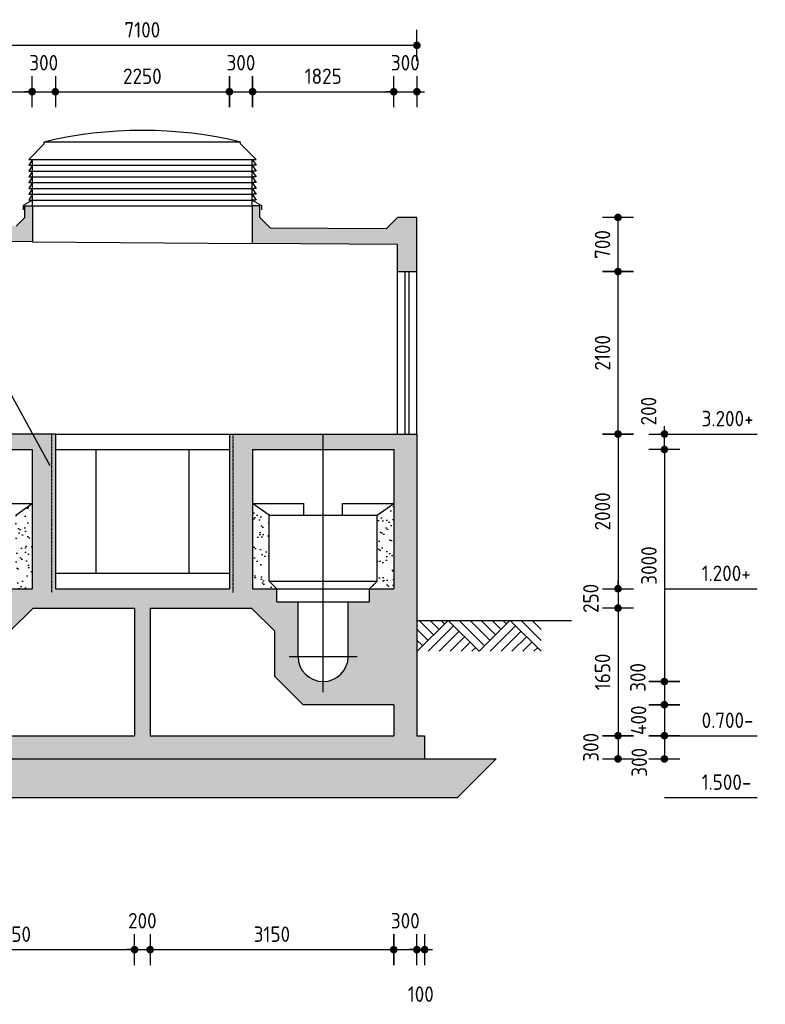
# Model space of a CAD drawing. Extents: x 175348 to 346046, y 6106 to 85322.
# Tile 17 of 20: x 254812 to 264453, y 55419 to 68147. Entities that reach past the tile are written whole.
import ezdxf

# ---------------------------------------------------------------- set-up
doc = ezdxf.new("R2010")
doc.units = 0
doc.linetypes.add('CENTER', pattern=[8.5, 6, -1, 0.5, -1])
doc.linetypes.add('HIDDEN', pattern=[3.5, 2, -1.5])
doc.layers.get('0').update_dxf_attribs({"linetype": 'CONTINUOUS'})
for name, color, linetype in [('C-018', 1, 'CONTINUOUS'), ('c-018tekst', 1, 'CONTINUOUS'), ('C-035', 3, 'CONTINUOUS'), ('c-best-alg', 252, 'CONTINUOUS'), ('c-best-maatv-alg', 251, 'CONTINUOUS'), ('c-best-raster-alg', 253, 'CONTINUOUS'), ('c-best-tekst-alg', 252, 'CONTINUOUS')]:
    doc.layers.add(name, color=color, linetype=linetype)
doc.styles.add('WB025', font='isocp-w.shx', dxfattribs={"height": 2.5})
doc.styles.add('WBDIM', font='isocp-w.shx')
doc.dimstyles.new('100', dxfattribs={"dimscale": 100, "dimtxt": 2, "dimasz": 0.5, "dimexe": 1.25, "dimexo": 0.625, "dimgap": 1, "dimtad": 1, "dimdec": 0, "dimdsep": 46, "dimtxsty": 'WBDIM', "dimblk1": 'A-DIMDOT', "dimblk2": 'A-DIMDOT', "dimsah": 1, "dimcen": 2.5, "dimse1": 1, "dimse2": 1, "dimclrd": 252, "dimclrt": 2, "dimadec": 0, "dimazin": 0, "dimtfac": 1, "dimtdec": 0, "dimtmove": 2, "dimatfit": 3, "dimldrblk": 'A-DIMDOT', "dimfxl": 1, "dimtolj": 1, "dimtzin": 0, "dimarcsym": 0})
doc.dimstyles.new('50$7', dxfattribs={"dimscale": 50, "dimtxt": 2, "dimasz": 4, "dimexe": 1.25, "dimexo": 0.625, "dimgap": 1, "dimtad": 1, "dimdec": 0, "dimdsep": 46, "dimtxsty": 'WBDIM', "dimcen": 2.5, "dimse1": 1, "dimse2": 1, "dimclrd": 252, "dimclrt": 2, "dimadec": 0, "dimazin": 0, "dimtfac": 1, "dimtdec": 0, "dimtmove": 2, "dimatfit": 3, "dimfxl": 1, "dimtolj": 1, "dimtzin": 0, "dimarcsym": 0})

# ---------------------------------------------------------------- blocks, each defined once
blk = doc.blocks.new('c-mvr')
at = {"layer": 'C-018', "linetype": 'Continuous'}
for p, q in [((4.02912, 0), (0.04208, -3.98688)), ((2.16352, -1.8656), (0.29792, 0)), ((2.87056, -1.15848), (1.71216, 0)), ((3.5776, -0.4514), (3.12624, 0)), ((8.04224, -3.98688), (4.05536, 0)), ((8.74928, -3.2798), (5.46944, 0)), ((9.45632, -2.57268), (6.88368, 0)), ((12.02896, 0), (8.04224, -3.98688)), ((10.16352, -1.8656), (8.29792, 0)), ((10.87056, -1.15848), (9.71216, 0)), ((11.5776, -0.4514), (11.12624, 0)), ((16.04208, -3.98688), (12.0552, 0)), ((16.04208, -2.57268), (13.46944, 0)), ((14.8836, 0), (16.04208, -1.15848)), ((1.45632, -2.57268), (0, -1.11632)), ((4.74928, -0.694), (1.45632, -3.98688)), ((12.74928, -0.694), (9.45632, -3.98688)), ((0.74928, -3.2798), (0, -2.53052)), ((5.45632, -1.40108), (2.87056, -3.98688)), ((6.16336, -2.1082), (4.2848, -3.98688)), ((13.45632, -1.40108), (10.87056, -3.98688)), ((14.16344, -2.1082), (12.2848, -3.98688)), ((6.87056, -2.81528), (5.69888, -3.98688)), ((7.5776, -3.5224), (7.11312, -3.98688)), ((14.87048, -2.81528), (13.69888, -3.98688)), ((15.5776, -3.5224), (15.11312, -3.98688))]:
    blk.add_line(p, q, dxfattribs=at)
blk = doc.blocks.new('A-DIMDOT')
at = {"linetype": 'Continuous'}
blk.add_line((0, -4), (0, 4), dxfattribs=at)
at = {"linetype": 'Continuous', "const_width": 0.988}
blk.add_lwpolyline([(-0.49, 0, 1), (0.49, 0, 1)], format="xyb", close=True, dxfattribs=at)
at = {"linetype": 'Continuous'}
blk.add_circle((0, 0), 0.494, dxfattribs=at)
blk = doc.blocks.new('*D170')
at = {"layer": 'c-best-maatv-alg', "color": 252, "lineweight": -2, "transparency": 16777216}
blk.add_line((253198, 67216), (254923, 67216), dxfattribs=at)
at = {"layer": 'c-best-maatv-alg', "color": 252, "lineweight": -2, "transparency": 16777216, "xscale": 50, "yscale": 50, "zscale": 50, "rotation": 180}
blk.add_blockref('A-DIMDOT', (253148, 67216), dxfattribs=at)
at = {"layer": 'c-best-maatv-alg', "color": 252, "lineweight": -2, "transparency": 16777216, "xscale": 50, "yscale": 50, "zscale": 50}
blk.add_blockref('A-DIMDOT', (254973, 67216), dxfattribs=at)
at = {"layer": 'c-best-maatv-alg', "color": 2, "transparency": 16777216, "insert": (254061, 67416), "char_height": 200, "attachment_point": 5, "style": 'WBDIM'}
blk.add_mtext('\\A1;1825', dxfattribs=at)
blk = doc.blocks.new('*D171')
at = {"layer": 'c-best-maatv-alg', "color": 252, "lineweight": -2, "transparency": 16777216}
for p, q in [((254923, 67216), (254873, 67216)), ((254973, 67216), (255273, 67216)), ((255323, 67216), (255373, 67216))]:
    blk.add_line(p, q, dxfattribs=at)
at = {"layer": 'c-best-maatv-alg', "color": 252, "lineweight": -2, "transparency": 16777216, "xscale": 50, "yscale": 50, "zscale": 50}
blk.add_blockref('A-DIMDOT', (254973, 67216), dxfattribs=at)
at = {"layer": 'c-best-maatv-alg', "color": 252, "lineweight": -2, "transparency": 16777216, "xscale": 50, "yscale": 50, "zscale": 50, "rotation": 180}
blk.add_blockref('A-DIMDOT', (255273, 67216), dxfattribs=at)
at = {"layer": 'c-best-maatv-alg', "color": 2, "transparency": 16777216, "insert": (255123, 67591), "char_height": 200, "attachment_point": 5, "style": 'WBDIM'}
blk.add_mtext('\\A1;300', dxfattribs=at)
blk = doc.blocks.new('*D172')
at = {"layer": 'c-best-maatv-alg', "color": 252, "lineweight": -2, "transparency": 16777216}
blk.add_line((255323, 67216), (257473, 67216), dxfattribs=at)
at = {"layer": 'c-best-maatv-alg', "color": 252, "lineweight": -2, "transparency": 16777216, "xscale": 50, "yscale": 50, "zscale": 50, "rotation": 180}
blk.add_blockref('A-DIMDOT', (255273, 67216), dxfattribs=at)
at = {"layer": 'c-best-maatv-alg', "color": 252, "lineweight": -2, "transparency": 16777216, "xscale": 50, "yscale": 50, "zscale": 50}
blk.add_blockref('A-DIMDOT', (257523, 67216), dxfattribs=at)
at = {"layer": 'c-best-maatv-alg', "color": 2, "transparency": 16777216, "insert": (256398, 67416), "char_height": 200, "attachment_point": 5, "style": 'WBDIM'}
blk.add_mtext('\\A1;2250', dxfattribs=at)
blk = doc.blocks.new('*D173')
at = {"layer": 'c-best-maatv-alg', "color": 252, "lineweight": -2, "transparency": 16777216}
blk.add_line((257573, 67216), (257773, 67216), dxfattribs=at)
at = {"layer": 'c-best-maatv-alg', "color": 252, "lineweight": -2, "transparency": 16777216, "xscale": 50, "yscale": 50, "zscale": 50, "rotation": 180}
blk.add_blockref('A-DIMDOT', (257523, 67216), dxfattribs=at)
at = {"layer": 'c-best-maatv-alg', "color": 252, "lineweight": -2, "transparency": 16777216, "xscale": 50, "yscale": 50, "zscale": 50}
blk.add_blockref('A-DIMDOT', (257823, 67216), dxfattribs=at)
at = {"layer": 'c-best-maatv-alg', "color": 2, "transparency": 16777216, "insert": (257673, 67591), "char_height": 200, "attachment_point": 5, "style": 'WBDIM'}
blk.add_mtext('\\A1;300', dxfattribs=at)
blk = doc.blocks.new('*D174')
at = {"layer": 'c-best-maatv-alg', "color": 252, "lineweight": -2, "transparency": 16777216}
blk.add_line((257873, 67216), (259598, 67216), dxfattribs=at)
at = {"layer": 'c-best-maatv-alg', "color": 252, "lineweight": -2, "transparency": 16777216, "xscale": 50, "yscale": 50, "zscale": 50, "rotation": 180}
blk.add_blockref('A-DIMDOT', (257823, 67216), dxfattribs=at)
at = {"layer": 'c-best-maatv-alg', "color": 252, "lineweight": -2, "transparency": 16777216, "xscale": 50, "yscale": 50, "zscale": 50}
blk.add_blockref('A-DIMDOT', (259648, 67216), dxfattribs=at)
at = {"layer": 'c-best-maatv-alg', "color": 2, "transparency": 16777216, "insert": (258736, 67416), "char_height": 200, "attachment_point": 5, "style": 'WBDIM'}
blk.add_mtext('\\A1;1825', dxfattribs=at)
blk = doc.blocks.new('*D175')
at = {"layer": 'c-best-maatv-alg', "color": 252, "lineweight": -2, "transparency": 16777216}
blk.add_line((252898, 67816), (259898, 67816), dxfattribs=at)
at = {"layer": 'c-best-maatv-alg', "color": 252, "lineweight": -2, "transparency": 16777216, "xscale": 50, "yscale": 50, "zscale": 50, "rotation": 180}
blk.add_blockref('A-DIMDOT', (252848, 67816), dxfattribs=at)
at = {"layer": 'c-best-maatv-alg', "color": 252, "lineweight": -2, "transparency": 16777216, "xscale": 50, "yscale": 50, "zscale": 50}
blk.add_blockref('A-DIMDOT', (259948, 67816), dxfattribs=at)
at = {"layer": 'c-best-maatv-alg', "color": 2, "transparency": 16777216, "insert": (256398, 68016), "char_height": 200, "attachment_point": 5, "style": 'WBDIM'}
blk.add_mtext('\\A1;7100', dxfattribs=at)
blk = doc.blocks.new('*D176')
at = {"layer": 'c-best-maatv-alg', "color": 252, "lineweight": -2, "transparency": 16777216}
blk.add_line((262548, 62741), (262548, 60841), dxfattribs=at)
at = {"layer": 'c-best-maatv-alg', "color": 252, "lineweight": -2, "transparency": 16777216, "xscale": 50, "yscale": 50, "zscale": 50}
for p, rotation in [((262548, 62791), 90), ((262548, 60791), 270)]:
    blk.add_blockref('A-DIMDOT', p, dxfattribs=dict(at, rotation=rotation))
at = {"layer": 'c-best-maatv-alg', "color": 2, "transparency": 16777216, "insert": (262348, 61791), "char_height": 200, "attachment_point": 5, "rotation": 90, "style": 'WBDIM'}
blk.add_mtext('\\A1;2000', dxfattribs=at)
blk = doc.blocks.new('*D177')
at = {"layer": 'c-best-maatv-alg', "color": 252, "lineweight": -2, "transparency": 16777216}
for p, q in [((262548, 60841), (262548, 60891)), ((262548, 60791), (262548, 60541)), ((262548, 60491), (262548, 60441))]:
    blk.add_line(p, q, dxfattribs=at)
at = {"layer": 'c-best-maatv-alg', "color": 252, "lineweight": -2, "transparency": 16777216, "xscale": 50, "yscale": 50, "zscale": 50}
for p, rotation in [((262548, 60791), 270), ((262548, 60541), 90)]:
    blk.add_blockref('A-DIMDOT', p, dxfattribs=dict(at, rotation=rotation))
at = {"layer": 'c-best-maatv-alg', "color": 2, "transparency": 16777216, "insert": (262197, 60666), "char_height": 200, "attachment_point": 5, "rotation": 90, "style": 'WBDIM'}
blk.add_mtext('\\A1;250', dxfattribs=at)
blk = doc.blocks.new('*D178')
at = {"layer": 'c-best-maatv-alg', "color": 252, "lineweight": -2, "transparency": 16777216}
blk.add_line((262548, 60491), (262548, 58941), dxfattribs=at)
at = {"layer": 'c-best-maatv-alg', "color": 252, "lineweight": -2, "transparency": 16777216, "xscale": 50, "yscale": 50, "zscale": 50}
for p, rotation in [((262548, 60541), 90), ((262548, 58891), 270)]:
    blk.add_blockref('A-DIMDOT', p, dxfattribs=dict(at, rotation=rotation))
at = {"layer": 'c-best-maatv-alg', "color": 2, "transparency": 16777216, "insert": (262348, 59716), "char_height": 200, "attachment_point": 5, "rotation": 90, "style": 'WBDIM'}
blk.add_mtext('\\A1;1650', dxfattribs=at)
blk = doc.blocks.new('*D179')
at = {"layer": 'c-best-maatv-alg', "color": 252, "lineweight": -2, "transparency": 16777216}
blk.add_line((262548, 58841), (262548, 58641), dxfattribs=at)
at = {"layer": 'c-best-maatv-alg', "color": 252, "lineweight": -2, "transparency": 16777216, "xscale": 50, "yscale": 50, "zscale": 50}
for p, rotation in [((262548, 58891), 90), ((262548, 58591), 270)]:
    blk.add_blockref('A-DIMDOT', p, dxfattribs=dict(at, rotation=rotation))
at = {"layer": 'c-best-maatv-alg', "color": 2, "transparency": 16777216, "insert": (262197, 58741), "char_height": 200, "attachment_point": 5, "rotation": 90, "style": 'WBDIM'}
blk.add_mtext('\\A1;300', dxfattribs=at)
blk = doc.blocks.new('*D180')
at = {"layer": 'c-best-maatv-alg', "color": 252, "lineweight": -2, "transparency": 16777216}
blk.add_line((263148, 62541), (263148, 59641), dxfattribs=at)
at = {"layer": 'c-best-maatv-alg', "color": 252, "lineweight": -2, "transparency": 16777216, "xscale": 50, "yscale": 50, "zscale": 50}
for p, rotation in [((263148, 62591), 90), ((263148, 59591), 270)]:
    blk.add_blockref('A-DIMDOT', p, dxfattribs=dict(at, rotation=rotation))
at = {"layer": 'c-best-maatv-alg', "color": 2, "transparency": 16777216, "insert": (262948, 61091), "char_height": 200, "attachment_point": 5, "rotation": 90, "style": 'WBDIM'}
blk.add_mtext('\\A1;3000', dxfattribs=at)
blk = doc.blocks.new('*D181')
at = {"layer": 'c-best-maatv-alg', "color": 252, "lineweight": -2, "transparency": 16777216}
blk.add_line((263148, 59541), (263148, 59341), dxfattribs=at)
at = {"layer": 'c-best-maatv-alg', "color": 252, "lineweight": -2, "transparency": 16777216, "xscale": 50, "yscale": 50, "zscale": 50}
for p, rotation in [((263148, 59591), 90), ((263148, 59291), 270)]:
    blk.add_blockref('A-DIMDOT', p, dxfattribs=dict(at, rotation=rotation))
at = {"layer": 'c-best-maatv-alg', "color": 2, "transparency": 16777216, "insert": (262805, 59644), "char_height": 200, "attachment_point": 5, "rotation": 90, "style": 'WBDIM'}
blk.add_mtext('\\A1;300', dxfattribs=at)
blk = doc.blocks.new('*D182')
at = {"layer": 'c-best-maatv-alg', "color": 252, "lineweight": -2, "transparency": 16777216}
blk.add_line((263148, 59241), (263148, 58941), dxfattribs=at)
at = {"layer": 'c-best-maatv-alg', "color": 252, "lineweight": -2, "transparency": 16777216, "xscale": 50, "yscale": 50, "zscale": 50}
for p, rotation in [((263148, 59291), 90), ((263148, 58891), 270)]:
    blk.add_blockref('A-DIMDOT', p, dxfattribs=dict(at, rotation=rotation))
at = {"layer": 'c-best-maatv-alg', "color": 2, "transparency": 16777216, "insert": (262814, 59091), "char_height": 200, "attachment_point": 5, "rotation": 90, "style": 'WBDIM'}
blk.add_mtext('\\A1;400', dxfattribs=at)
blk = doc.blocks.new('*D183')
at = {"layer": 'c-best-maatv-alg', "color": 252, "lineweight": -2, "transparency": 16777216}
blk.add_line((263148, 58841), (263148, 58641), dxfattribs=at)
at = {"layer": 'c-best-maatv-alg', "color": 252, "lineweight": -2, "transparency": 16777216, "xscale": 50, "yscale": 50, "zscale": 50}
for p, rotation in [((263148, 58891), 90), ((263148, 58591), 270)]:
    blk.add_blockref('A-DIMDOT', p, dxfattribs=dict(at, rotation=rotation))
at = {"layer": 'c-best-maatv-alg', "color": 2, "transparency": 16777216, "insert": (262823, 58547), "char_height": 200, "attachment_point": 5, "rotation": 90, "style": 'WBDIM'}
blk.add_mtext('\\A1;300', dxfattribs=at)
blk = doc.blocks.new('*D188')
at = {"layer": 'c-best-maatv-alg', "color": 252, "lineweight": -2, "transparency": 16777216}
blk.add_line((253198, 56125), (256248, 56125), dxfattribs=at)
at = {"layer": 'c-best-maatv-alg', "color": 252, "lineweight": -2, "transparency": 16777216, "xscale": 50, "yscale": 50, "zscale": 50, "rotation": 180}
blk.add_blockref('A-DIMDOT', (253148, 56125), dxfattribs=at)
at = {"layer": 'c-best-maatv-alg', "color": 252, "lineweight": -2, "transparency": 16777216, "xscale": 50, "yscale": 50, "zscale": 50}
blk.add_blockref('A-DIMDOT', (256298, 56125), dxfattribs=at)
at = {"layer": 'c-best-maatv-alg', "color": 2, "transparency": 16777216, "insert": (254723, 56325), "char_height": 200, "attachment_point": 5, "style": 'WBDIM'}
blk.add_mtext('\\A1;3150', dxfattribs=at)
blk = doc.blocks.new('*D189')
at = {"layer": 'c-best-maatv-alg', "color": 252, "lineweight": -2, "transparency": 16777216}
for p, q in [((256248, 56125), (256198, 56125)), ((256298, 56125), (256498, 56125)), ((256548, 56125), (256598, 56125))]:
    blk.add_line(p, q, dxfattribs=at)
at = {"layer": 'c-best-maatv-alg', "color": 252, "lineweight": -2, "transparency": 16777216, "xscale": 50, "yscale": 50, "zscale": 50}
blk.add_blockref('A-DIMDOT', (256298, 56125), dxfattribs=at)
at = {"layer": 'c-best-maatv-alg', "color": 252, "lineweight": -2, "transparency": 16777216, "xscale": 50, "yscale": 50, "zscale": 50, "rotation": 180}
blk.add_blockref('A-DIMDOT', (256498, 56125), dxfattribs=at)
at = {"layer": 'c-best-maatv-alg', "color": 2, "transparency": 16777216, "insert": (256398, 56499), "char_height": 200, "attachment_point": 5, "style": 'WBDIM'}
blk.add_mtext('\\A1;200', dxfattribs=at)
blk = doc.blocks.new('*D190')
at = {"layer": 'c-best-maatv-alg', "color": 252, "lineweight": -2, "transparency": 16777216}
blk.add_line((256548, 56125), (259598, 56125), dxfattribs=at)
at = {"layer": 'c-best-maatv-alg', "color": 252, "lineweight": -2, "transparency": 16777216, "xscale": 50, "yscale": 50, "zscale": 50, "rotation": 180}
blk.add_blockref('A-DIMDOT', (256498, 56125), dxfattribs=at)
at = {"layer": 'c-best-maatv-alg', "color": 252, "lineweight": -2, "transparency": 16777216, "xscale": 50, "yscale": 50, "zscale": 50}
blk.add_blockref('A-DIMDOT', (259648, 56125), dxfattribs=at)
at = {"layer": 'c-best-maatv-alg', "color": 2, "transparency": 16777216, "insert": (258073, 56325), "char_height": 200, "attachment_point": 5, "style": 'WBDIM'}
blk.add_mtext('\\A1;3150', dxfattribs=at)
blk = doc.blocks.new('*D191')
at = {"layer": 'c-best-maatv-alg', "color": 252, "lineweight": -2, "transparency": 16777216}
blk.add_line((259698, 56125), (259898, 56125), dxfattribs=at)
at = {"layer": 'c-best-maatv-alg', "color": 252, "lineweight": -2, "transparency": 16777216, "xscale": 50, "yscale": 50, "zscale": 50, "rotation": 180}
blk.add_blockref('A-DIMDOT', (259648, 56125), dxfattribs=at)
at = {"layer": 'c-best-maatv-alg', "color": 252, "lineweight": -2, "transparency": 16777216, "xscale": 50, "yscale": 50, "zscale": 50}
blk.add_blockref('A-DIMDOT', (259948, 56125), dxfattribs=at)
at = {"layer": 'c-best-maatv-alg', "color": 2, "transparency": 16777216, "insert": (259798, 56499), "char_height": 200, "attachment_point": 5, "style": 'WBDIM'}
blk.add_mtext('\\A1;300', dxfattribs=at)
blk = doc.blocks.new('*D192')
at = {"layer": 'c-best-maatv-alg', "color": 252, "lineweight": -2, "transparency": 16777216}
for p, q in [((259898, 56125), (259848, 56125)), ((259948, 56125), (260048, 56125)), ((260098, 56125), (260148, 56125))]:
    blk.add_line(p, q, dxfattribs=at)
at = {"layer": 'c-best-maatv-alg', "color": 252, "lineweight": -2, "transparency": 16777216, "xscale": 50, "yscale": 50, "zscale": 50}
blk.add_blockref('A-DIMDOT', (259948, 56125), dxfattribs=at)
at = {"layer": 'c-best-maatv-alg', "color": 252, "lineweight": -2, "transparency": 16777216, "xscale": 50, "yscale": 50, "zscale": 50, "rotation": 180}
blk.add_blockref('A-DIMDOT', (260048, 56125), dxfattribs=at)
at = {"layer": 'c-best-maatv-alg', "color": 2, "transparency": 16777216, "insert": (259998, 55550), "char_height": 200, "attachment_point": 5, "style": 'WBDIM'}
blk.add_mtext('\\A1;100', dxfattribs=at)
blk = doc.blocks.new('*D199')
at = {"layer": 'c-best-maatv-alg', "color": 252, "lineweight": -2, "transparency": 16777216}
for p, q in [((259598, 67216), (259548, 67216)), ((259648, 67216), (259948, 67216)), ((259998, 67216), (260048, 67216))]:
    blk.add_line(p, q, dxfattribs=at)
at = {"layer": 'c-best-maatv-alg', "color": 252, "lineweight": -2, "transparency": 16777216, "xscale": 50, "yscale": 50, "zscale": 50}
blk.add_blockref('A-DIMDOT', (259648, 67216), dxfattribs=at)
at = {"layer": 'c-best-maatv-alg', "color": 252, "lineweight": -2, "transparency": 16777216, "xscale": 50, "yscale": 50, "zscale": 50, "rotation": 180}
blk.add_blockref('A-DIMDOT', (259948, 67216), dxfattribs=at)
at = {"layer": 'c-best-maatv-alg', "color": 2, "transparency": 16777216, "insert": (259798, 67591), "char_height": 200, "attachment_point": 5, "style": 'WBDIM'}
blk.add_mtext('\\A1;300', dxfattribs=at)
blk = doc.blocks.new('*D200')
at = {"layer": 'c-best-maatv-alg', "color": 252, "lineweight": -2, "transparency": 16777216}
blk.add_line((262548, 62841), (262548, 64841), dxfattribs=at)
at = {"layer": 'c-best-maatv-alg', "color": 252, "lineweight": -2, "transparency": 16777216, "xscale": 50, "yscale": 50, "zscale": 50}
for p, rotation in [((262548, 64891), 90), ((262548, 62791), 270)]:
    blk.add_blockref('A-DIMDOT', p, dxfattribs=dict(at, rotation=rotation))
at = {"layer": 'c-best-maatv-alg', "color": 2, "transparency": 16777216, "insert": (262348, 63841), "char_height": 200, "attachment_point": 5, "rotation": 90, "style": 'WBDIM'}
blk.add_mtext('\\A1;2100', dxfattribs=at)
blk = doc.blocks.new('*D201')
at = {"layer": 'c-best-maatv-alg', "color": 252, "lineweight": -2, "transparency": 16777216}
blk.add_line((262548, 64941), (262548, 65541), dxfattribs=at)
at = {"layer": 'c-best-maatv-alg', "color": 252, "lineweight": -2, "transparency": 16777216, "xscale": 50, "yscale": 50, "zscale": 50}
for p, rotation in [((262548, 65591), 90), ((262548, 64891), 270)]:
    blk.add_blockref('A-DIMDOT', p, dxfattribs=dict(at, rotation=rotation))
at = {"layer": 'c-best-maatv-alg', "color": 2, "transparency": 16777216, "insert": (262348, 65241), "char_height": 200, "attachment_point": 5, "rotation": 90, "style": 'WBDIM'}
blk.add_mtext('\\A1;700', dxfattribs=at)
blk = doc.blocks.new('*D202')
at = {"layer": 'c-best-maatv-alg', "color": 252, "lineweight": -2, "transparency": 16777216}
for p, q in [((263148, 62841), (263148, 62891)), ((263148, 62591), (263148, 62791)), ((263148, 62541), (263148, 62491))]:
    blk.add_line(p, q, dxfattribs=at)
at = {"layer": 'c-best-maatv-alg', "color": 252, "lineweight": -2, "transparency": 16777216, "xscale": 50, "yscale": 50, "zscale": 50}
for p, rotation in [((263148, 62791), 270), ((263148, 62591), 90)]:
    blk.add_blockref('A-DIMDOT', p, dxfattribs=dict(at, rotation=rotation))
at = {"layer": 'c-best-maatv-alg', "color": 2, "transparency": 16777216, "insert": (262944, 63087), "char_height": 200, "attachment_point": 5, "rotation": 90, "style": 'WBDIM'}
blk.add_mtext('\\A1;200', dxfattribs=at)

msp = doc.modelspace()

# ---------------------------------------------------------------- hatches: boundary and pattern name
at = {"layer": 'c-best-alg', "ltscale": 0.1}
h = msp.add_hatch(dxfattribs=at)
h.set_pattern_fill('AR-SAND', color=256, scale=100, style=0)
h.set_pattern_definition([(37.5, (201176.4, 97746.87), (-6.29934, 192.68238), [0, -152, 0, -170, 0, -162.5]), (7.5, (201176.4, 97746.87), (176.9777, 282.2146), [0, -82, 0, -137, 0, -52.5]), (327.5, (201053.4, 97746.87), (311.4142, 0.5659), [0, -50, 0, -180, 0, -235]), (317.5, (201053.4, 97746.87), (300.6127, 87.7676), [0, -25, 0, -118, 0, -135])])
h.paths.add_polyline_path([(254973.1407, 61890.7781), (254760.6407, 61740.7781), (254760.6407, 60890.7781), (254660.6407, 60790.7781), (254973.1407, 60790.7781)])
h.paths.add_polyline_path([(253360.6407, 61740.7781), (253148.1407, 61890.7781), (253148.1407, 60790.7781), (253460.6407, 60790.7781), (253360.6407, 60890.7781)])
h.paths.add_polyline_path([(257823.1407, 60790.7781), (258135.6407, 60790.7781), (258035.6407, 60890.7781), (258035.6407, 61740.7781), (257823.1407, 61890.7781)])
h.paths.add_polyline_path([(259435.6407, 60890.7781), (259335.6407, 60790.7781), (259648.1407, 60790.7781), (259648.1407, 61890.7781), (259435.6407, 61740.7781)])
h = msp.add_hatch(dxfattribs=at)
h.set_pattern_fill('DOTS', color=256, scale=1000, style=0)
h.set_pattern_definition([(0, (201176.4, 97746.87), (31.25, 62.5), [0, -62.5])])
h.paths.add_polyline_path([(251823.1407, 58590.7781), (252323.6671, 58090.7781), (260472.6142, 58090.7781), (260973.1407, 58590.7781)])
at = {"layer": 'c-best-raster-alg'}
h = msp.add_hatch(color=256, dxfattribs=at)
h.paths.add_polyline_path([(253098.1407, 65290.7781), (254978.1407, 65276.5357), (254978.1407, 65740.7781), (254878.1407, 65740.7781), (254878.1407, 65590.7781), (254765.5148, 65478.1523), (253198.8982, 65490.0206), (253098.1407, 65590.7781), (252848.1407, 65590.7781), (252848.1407, 64890.7781), (253098.1407, 64890.7781)])
h.paths.add_polyline_path([(258055.6921, 65453.2267), (257918.1407, 65590.7781), (257918.1407, 65740.7781), (257818.1407, 65740.7781), (257818.1407, 65255.0206), (259698.1407, 65240.7781), (259698.1407, 64890.7781), (259948.1407, 64890.7781), (259948.1407, 65590.7781), (259698.1407, 65590.7781), (259549.2742, 65441.9117)])
h = msp.add_hatch(color=256, dxfattribs=at)
h.paths.add_polyline_path([(255273.1407, 60790.7781), (255273.1407, 62790.7781), (254060.6407, 62790.7781), (254060.6407, 62590.7781), (254973.1407, 62590.7781), (254973.1407, 60790.7781), (254660.6407, 60790.7781), (254660.6407, 60620.7781), (254385.6407, 60620.7781), (254385.6407, 59915.7781, -1), (253735.6407, 59915.7781), (253735.6407, 60620.7781), (253460.6407, 60620.7781), (253460.6407, 60790.7781), (253148.1407, 60790.7781), (253148.1407, 62590.7781), (254060.6407, 62590.7781), (254060.6407, 62790.7781), (252848.1407, 62790.7781), (252848.1407, 58890.7781), (252748.1407, 58890.7781), (252748.1407, 58590.7781), (260048.1407, 58590.7781), (260048.1407, 58890.7781), (259948.1407, 58890.7781), (259948.1407, 62790.7781), (258735.6407, 62790.7781), (258735.6407, 62590.7781), (259648.1407, 62590.7781), (259648.1407, 60790.7781), (259335.6407, 60790.7781), (259335.6407, 60620.7781), (259060.6407, 60620.7781), (259060.6407, 59915.7781, -1), (258410.6407, 59915.7781), (258410.6407, 60620.7781), (258135.6407, 60620.7781), (258135.6407, 60790.7781), (257823.1407, 60790.7781), (257823.1407, 62590.7781), (258735.6407, 62590.7781), (258735.6407, 62790.7781), (257523.1407, 62790.7781), (257523.1407, 60790.7781)])
h.paths.add_polyline_path([(256298.1407, 60540.7781), (256298.1407, 58890.7781), (253148.1407, 58890.7781), (253148.1407, 59290.7781), (254319.5241, 59290.7781), (254685.6407, 59656.8947), (254685.6407, 60240.7781), (254985.6407, 60540.7781)], flags=16)
h.paths.add_polyline_path([(256498.1407, 60540.7781), (257810.6407, 60540.7781), (258110.6407, 60240.7781), (258110.6407, 59656.8947), (258476.7572, 59290.7781), (259648.1407, 59290.7781), (259648.1407, 58890.7781), (256498.1407, 58890.7781)], flags=16)

# ---------------------------------------------------------------- linework, layer by layer
at = {"layer": 'C-035', "linetype": 'HIDDEN'}
for p, q in [((255223.1407, 62790.7781), (255223.1407, 60740.7781)), ((257573.1407, 60740.7781), (257573.1407, 62790.7781))]:
    msp.add_line(p, q, dxfattribs=at)
at = {"layer": 'c-best-alg'}
for p, q in [((254928.1407, 66340.7781), (255128.1407, 66540.7781)), ((257668.1407, 66565.7781), (255128.1407, 66565.7781)), ((255128.1407, 66540.7781), (255128.1407, 66565.7781)), ((257668.1407, 66540.7781), (257668.1407, 66565.7781)), ((257868.1407, 66340.7781), (257668.1407, 66540.7781)), ((254928.1407, 66340.7781), (257868.1407, 66340.7781)), ((254978.1407, 66340.7781), (254928.1407, 66265.7781)), ((254978.1407, 65740.7781), (254978.1407, 66340.7781)), ((257818.1407, 65740.7781), (257818.1407, 66340.7781)), ((257818.1407, 66340.7781), (257868.1407, 66265.7781)), ((254928.1407, 66265.7781), (254978.1407, 66265.7781)), ((254978.1407, 66265.7781), (254928.1407, 66190.7781)), ((254928.1407, 66190.7781), (254978.1407, 66190.7781)), ((254978.1407, 66190.7781), (254928.1407, 66115.7781)), ((254978.1407, 66265.7781), (257818.1407, 66265.7781)), ((254978.1407, 66190.7781), (257818.1407, 66190.7781)), ((257868.1407, 66265.7781), (257818.1407, 66265.7781)), ((257818.1407, 66265.7781), (257868.1407, 66190.7781)), ((257868.1407, 66190.7781), (257818.1407, 66190.7781)), ((257818.1407, 66190.7781), (257868.1407, 66115.7781)), ((254928.1407, 66115.7781), (254978.1407, 66115.7781)), ((254978.1407, 66115.7781), (254928.1407, 66040.7781)), ((254978.1407, 66115.7781), (257818.1407, 66115.7781)), ((257868.1407, 66115.7781), (257818.1407, 66115.7781)), ((257818.1407, 66115.7781), (257868.1407, 66040.7781)), ((254928.1407, 66040.7781), (254978.1407, 66040.7781)), ((254978.1407, 66040.7781), (254928.1407, 65965.7781)), ((254928.1407, 65965.7781), (254978.1407, 65965.7781)), ((254978.1407, 65965.7781), (254928.1407, 65890.7781)), ((254978.1407, 66040.7781), (257818.1407, 66040.7781)), ((254978.1407, 65965.7781), (257818.1407, 65965.7781)), ((257868.1407, 66040.7781), (257818.1407, 66040.7781)), ((257818.1407, 66040.7781), (257868.1407, 65965.7781)), ((257868.1407, 65965.7781), (257818.1407, 65965.7781)), ((257818.1407, 65965.7781), (257868.1407, 65890.7781)), ((254978.1407, 65815.7781), (254858.5139, 65746.3922)), ((254928.1407, 65890.7781), (254978.1407, 65890.7781)), ((254978.1407, 65890.7781), (254928.1407, 65815.7781)), ((254928.1407, 65815.7781), (254978.1407, 65815.7781)), ((254978.1407, 65890.7781), (257818.1407, 65890.7781)), ((254978.1407, 65815.7781), (257818.1407, 65815.7781)), ((257868.1407, 65890.7781), (257818.1407, 65890.7781)), ((257818.1407, 65890.7781), (257868.1407, 65815.7781)), ((257868.1407, 65815.7781), (257818.1407, 65815.7781)), ((257818.1407, 65815.7781), (257937.7674, 65746.3922)), ((254858.5139, 65746.3922), (254858.5139, 65690.6538)), ((254878.1407, 65590.7781), (254878.1407, 65740.7781)), ((254878.1407, 65740.7781), (254978.1407, 65740.7781)), ((254978.1407, 65740.7781), (254978.1407, 65276.5357)), ((254978.1407, 65740.7781), (257818.1407, 65740.7781)), ((257918.1407, 65740.7781), (257818.1407, 65740.7781)), ((257818.1407, 65740.7781), (257818.1407, 65255.0206)), ((257918.1407, 65590.7781), (257918.1407, 65740.7781)), ((257937.7674, 65746.3922), (257937.7674, 65690.6538)), ((254765.5148, 65478.1523), (254878.1407, 65590.7781)), ((258055.6921, 65453.2267), (257918.1407, 65590.7781)), ((259698.1407, 65590.7781), (259549.2742, 65441.9117)), ((259948.1407, 65590.7781), (259698.1407, 65590.7781)), ((259948.1407, 64890.7781), (259948.1407, 65590.7781)), ((259549.2742, 65441.9117), (258055.6921, 65453.2267)), ((254978.1407, 65276.5357), (253098.1407, 65290.7781)), ((254978.1407, 65276.5357), (257818.1407, 65255.0206)), ((259698.1407, 65240.7781), (257818.1407, 65255.0206)), ((259698.1407, 64890.7781), (259698.1407, 65240.7781)), ((259698.1407, 62790.7781), (259698.1407, 64890.7781)), ((259698.1407, 64890.7781), (259948.1407, 64890.7781)), ((259798.1407, 62790.7781), (259798.1407, 64890.7781)), ((259848.1407, 62790.7781), (259848.1407, 64890.7781)), ((259948.1407, 62790.7781), (259948.1407, 64890.7781)), ((255273.1407, 62790.7781), (252848.1407, 62790.7781)), ((255273.1407, 62790.7781), (255273.1407, 60790.7781)), ((255273.1407, 62790.7781), (257523.1407, 62790.7781)), ((257523.1407, 62790.7781), (257523.1407, 60790.7781)), ((257523.1407, 62790.7781), (259948.1407, 62790.7781)), ((257573.1407, 62790.7781), (257823.1407, 62790.7781)), ((259948.1407, 62790.7781), (259948.1407, 58890.7781)), ((253148.1407, 62590.7781), (254973.1407, 62590.7781)), ((254973.1407, 62590.7781), (254973.1407, 60790.7781)), ((255273.1407, 62590.7781), (257523.1407, 62590.7781)), ((255798.1407, 62590.7781), (255798.1407, 60990.7781)), ((256998.1407, 62590.7781), (256998.1407, 60990.7781)), ((257823.1407, 62590.7781), (257823.1407, 60790.7781)), ((257823.1407, 62590.7781), (259648.1407, 62590.7781)), ((259648.1407, 62590.7781), (259648.1407, 60790.7781)), ((254310.6407, 61890.7781), (254973.1407, 61890.7781)), ((254760.6407, 61740.7781), (254973.1407, 61890.7781)), ((257823.1407, 61890.7781), (258485.6407, 61890.7781)), ((258035.6407, 61740.7781), (257823.1407, 61890.7781)), ((258485.6407, 61740.7781), (258485.6407, 61890.7781)), ((258985.6407, 61890.7781), (259648.1407, 61890.7781)), ((258985.6407, 61740.7781), (258985.6407, 61890.7781)), ((259435.6407, 61740.7781), (259648.1407, 61890.7781)), ((258035.6407, 61740.7781), (259435.6407, 61740.7781)), ((258035.6407, 60890.7781), (258035.6407, 61740.7781)), ((259435.6407, 60890.7781), (259435.6407, 61740.7781)), ((255273.1407, 60990.7781), (257523.1407, 60990.7781)), ((258135.6407, 60790.7781), (258035.6407, 60890.7781)), ((258035.6407, 60890.7781), (259435.6407, 60890.7781)), ((259335.6407, 60790.7781), (259435.6407, 60890.7781)), ((254660.6407, 60790.7781), (254973.1407, 60790.7781)), ((255273.1407, 60790.7781), (257523.1407, 60790.7781)), ((257823.1407, 60790.7781), (258135.6407, 60790.7781)), ((258135.6407, 60790.7781), (259335.6407, 60790.7781)), ((258135.6407, 60620.7781), (258135.6407, 60790.7781)), ((259335.6407, 60790.7781), (259648.1407, 60790.7781)), ((259335.6407, 60620.7781), (259335.6407, 60790.7781)), ((258135.6407, 60620.7781), (258410.6407, 60620.7781)), ((258410.6407, 59915.7781), (258410.6407, 60620.7781)), ((258410.6407, 60620.7781), (259060.6407, 60620.7781)), ((259060.6407, 59915.7781), (259060.6407, 60620.7781)), ((259060.6407, 60620.7781), (259335.6407, 60620.7781)), ((254685.6407, 60240.7781), (254985.6407, 60540.7781)), ((254985.6407, 60540.7781), (256298.1407, 60540.7781)), ((256298.1407, 60540.7781), (256298.1407, 58890.7781)), ((256498.1407, 60540.7781), (257810.6407, 60540.7781)), ((256498.1407, 60540.7781), (256498.1407, 58890.7781)), ((258110.6407, 60240.7781), (257810.6407, 60540.7781)), ((259948.1407, 60380.7781), (261948.1407, 60380.7781)), ((258110.6407, 59656.8947), (258110.6407, 60240.7781)), ((258476.7572, 59290.7781), (258110.6407, 59656.8947)), ((259648.1407, 59290.7781), (258476.7572, 59290.7781)), ((259648.1407, 59290.7781), (259648.1407, 58890.7781)), ((253148.1407, 58890.7781), (256298.1407, 58890.7781)), ((256498.1407, 58890.7781), (259648.1407, 58890.7781)), ((259948.1407, 58890.7781), (260048.1407, 58890.7781)), ((260048.1407, 58890.7781), (260048.1407, 58590.7781)), ((251823.1407, 58590.7781), (260973.1407, 58590.7781)), ((252748.1407, 58590.7781), (260048.1407, 58590.7781)), ((260973.1407, 58590.7781), (260472.6142, 58090.7781)), ((252323.6671, 58090.7781), (260472.6142, 58090.7781))]:
    msp.add_line(p, q, dxfattribs=at)
at = {"layer": 'c-best-alg', "linetype": 'CENTER'}
for p, q in [((258735.6407, 59455.52), (258735.6407, 62790.7781)), ((258294.9836, 59915.7781), (259176.2977, 59915.7781))]:
    msp.add_line(p, q, dxfattribs=at)
at = {"layer": 'c-best-alg'}
msp.add_arc((256398.1407, 61264.4448), 5451.3333, 76.52797757, 103.47202243, dxfattribs=at)
at = {"layer": 'c-best-alg', "ltscale": 0.1}
msp.add_arc((258735.6407, 59915.7781), 325, 180, 360, dxfattribs=at)
at = {"layer": 'c-best-maatv-alg', "ltscale": 0.1}
for p, q in [((263148.1407, 62790.7781), (264348.1407, 62790.7781)), ((263148.1407, 60790.7781), (264348.1407, 60790.7781)), ((263148.1407, 58890.7781), (264348.1407, 58890.7781)), ((263148.1407, 58090.7781), (264348.1407, 58090.7781))]:
    msp.add_line(p, q, dxfattribs=at)

# ---------------------------------------------------------------- block references
at = {"layer": 'c-best-alg', "xscale": 100, "yscale": 100, "zscale": 100}
msp.add_blockref('c-mvr', (259948.1407, 60380.7781), dxfattribs=at)

# ---------------------------------------------------------------- texts
at = {"layer": 'c-best-tekst-alg', "ltscale": 0.1, "style": 'WB025'}
for s, p in [('3.200+', (263629.6575, 62890.2806)), ('1.200+', (263629.6575, 60890.2806)), ('0.700-', (263629.6575, 58990.2806)), ('1.500-', (263629.6575, 58190.2806))]:
    msp.add_text(s, height=200, dxfattribs=at).set_placement(p)

# ---------------------------------------------------------------- dimensions: what is measured, and where the dimension line sits
at = {"layer": 'c-best-maatv-alg'}
for base, p1, p2, picture, middle in [((259948.1407, 67815.7781), (252848.1407, 62640.7781), (259948.1407, 62640.7781), '*D175', (256398.1407, 68015.7781)), ((255273.1407, 67215.7781), (254973.1407, 62790.7781), (255273.1407, 62590.7781), '*D171', (255123.1407, 67590.7781)), ((257823.1407, 67215.7781), (257523.1407, 62590.7781), (257823.1407, 62590.7781), '*D173', (257673.1407, 67590.7781)), ((259948.1407, 67215.7781), (259648.1407, 62590.7781), (259948.1407, 62590.7781), '*D199', (259798.1407, 67590.7781)), ((254973.1407, 67215.7781), (253148.1407, 62640.7781), (254973.1407, 62790.7781), '*D170', (254060.6407, 67415.7781)), ((257523.1407, 67215.7781), (255273.1407, 62590.7781), (257523.1407, 62590.7781), '*D172', (256398.1407, 67415.7781)), ((259648.1407, 67215.7781), (257823.1407, 62590.7781), (259648.1407, 62590.7781), '*D174', (258735.6407, 67415.7781)), ((256298.1407, 56124.8228), (253148.1407, 58890.7781), (256298.1407, 58890.7781), '*D188', (254723.1407, 56324.8228)), ((259648.1407, 56124.8228), (256498.1407, 58890.7781), (259648.1407, 58890.7781), '*D190', (258073.1407, 56324.8228)), ((260048.1407, 56124.8228), (259948.1407, 58890.7781), (260048.1407, 58890.7781), '*D192', (259998.1407, 55549.8228))]:
    dim = msp.add_linear_dim(base=base, p1=p1, p2=p2, dimstyle='100', dxfattribs=at)
    dim.commit()
    dim.dimension.update_dxf_attribs({"geometry": picture, "text_midpoint": middle})
for base, p1, p2, picture, middle in [((262548.1407, 65590.7781), (259948.1407, 64890.7781), (259948.1407, 65590.7781), '*D201', (262348.1407, 65240.7781)), ((262548.1407, 64890.7781), (257698.1407, 62790.7781), (259948.1407, 64890.7781), '*D200', (262348.1407, 63840.7781)), ((262548.1407, 60790.7781), (257698.1407, 62790.7781), (257523.1407, 60790.7781), '*D176', (262348.1407, 61790.7781)), ((263148.1407, 59590.7781), (258985.6407, 62590.7781), (258735.6407, 59590.7781), '*D180', (262948.1407, 61090.7781)), ((262548.1407, 58890.7781), (256498.1407, 60540.7781), (256498.1407, 58890.7781), '*D178', (262348.1407, 59715.7781))]:
    dim = msp.add_linear_dim(base=base, p1=p1, p2=p2, angle=90, dimstyle='100', dxfattribs=at)
    dim.commit()
    dim.dimension.update_dxf_attribs({"geometry": picture, "text_midpoint": middle})
for base, p1, p2, picture, middle in [((263148.1407, 62790.7781), (258985.6407, 62590.7781), (257523.1407, 62790.7781), '*D202', (262943.9974, 63086.9623)), ((262548.1407, 60540.7781), (257523.1407, 60790.7781), (256498.1407, 60540.7781), '*D177', (262196.8434, 60665.7781)), ((263148.1407, 59290.7781), (258735.6407, 59590.7781), (258735.6407, 59290.7781), '*D181', (262804.8997, 59643.8731)), ((263148.1407, 58890.7781), (258735.6407, 59290.7781), (259648.1407, 58890.7781), '*D182', (262813.9691, 59090.7781)), ((262548.1407, 58590.7781), (256498.1407, 58890.7781), (256498.1407, 58590.7781), '*D179', (262196.8434, 58740.7781)), ((263148.1407, 58590.7781), (259648.1407, 58890.7781), (260048.1407, 58590.7781), '*D183', (262823.0385, 58546.981))]:
    dim = msp.add_linear_dim(base=base, p1=p1, p2=p2, angle=90, dimstyle='100', dxfattribs=at)
    dim.commit()
    dim.dimension.update_dxf_attribs({"geometry": picture, "text_midpoint": middle, "dimtype": 160})
for base, p1, p2, picture, middle in [((256498.1407, 56124.8228), (256298.1407, 58890.7781), (256498.1407, 58890.7781), '*D189', (256398.1407, 56498.6015)), ((259948.1407, 56124.8228), (259648.1407, 58890.7781), (259948.1407, 58890.7781), '*D191', (259798.1407, 56498.6015))]:
    dim = msp.add_linear_dim(base=base, p1=p1, p2=p2, dimstyle='100', dxfattribs=at)
    dim.commit()
    dim.dimension.update_dxf_attribs({"geometry": picture, "text_midpoint": middle, "dimtype": 160})

# ---------------------------------------------------------------- leaders
at = {"layer": 'c-018tekst'}
msp.add_leader([(255204.4406, 62379.3485), (253222.4621, 66001.4252), (247680.6587, 66001.4252)], dimstyle='50$7', override={"dimscale": 100, "dimgap": 1, "dimtad": 0, "dimclrd": 1, "dimtmove": 0, "dimatfit": 0}, dxfattribs=at)

doc.saveas('drawing.dxf')
